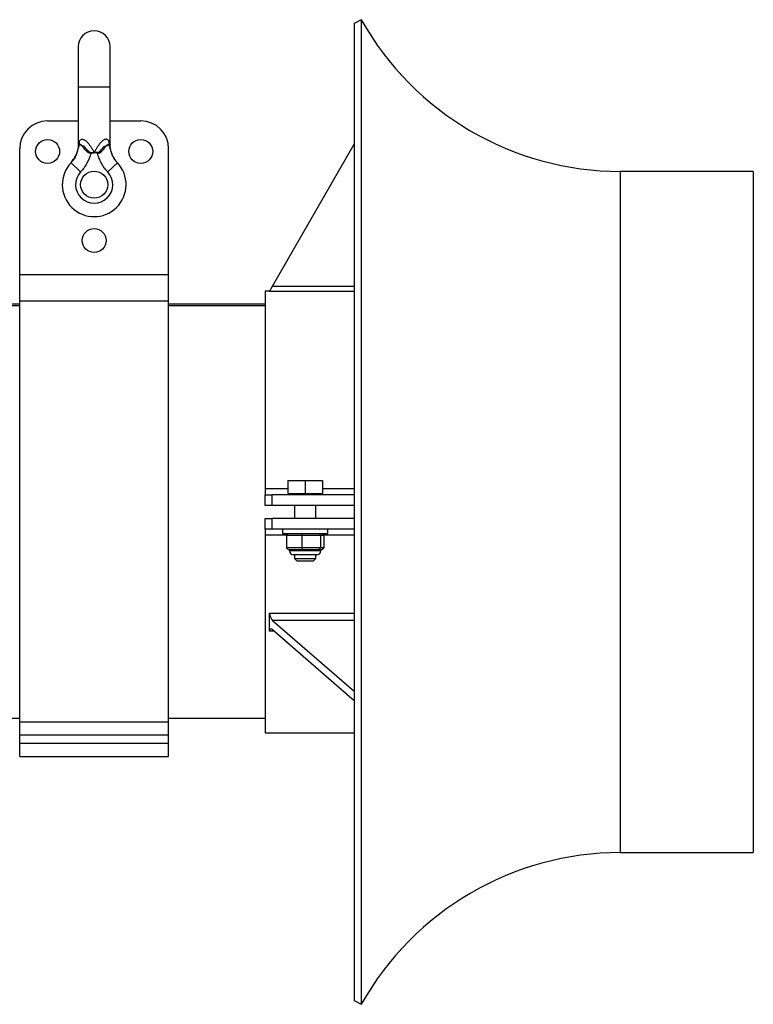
# Model space of a CAD drawing. Extents: x 258 to 844, y 3582 to 4044.
# Tile 3 of 3: x 569 to 844, y 3582 to 3952. Entities that reach past the tile are written whole.
import ezdxf

# ---------------------------------------------------------------- set-up
doc = ezdxf.new("R2010")
doc.units = 0
doc.header["$LTSCALE"] = 5
doc.layers.get('0').update_dxf_attribs({"linetype": 'CONTINUOUS'})

msp = doc.modelspace()

# ---------------------------------------------------------------- linework, layer by layer
at = {"color": 7, "linetype": 'CONTINUOUS'}
for p, q in [((697.02, 3951.52), (694.41, 3950.05)), ((694.41, 3950.05), (694.41, 3582.99)), ((697.02, 3951.52), (697.02, 3581.52)), ((590.61, 3941.34), (590.61, 3926.34)), ((602.61, 3926.34), (602.61, 3941.34)), ((590.61, 3926.34), (590.61, 3904.64)), ((590.61, 3926.34), (602.61, 3926.34)), ((602.61, 3904.64), (602.61, 3926.34)), ((579.11, 3913.52), (590.61, 3913.52)), ((602.61, 3913.52), (614.11, 3913.52)), ((663.65, 3851.43), (694.41, 3904.7)), ((568.61, 3855.77), (568.61, 3903.02)), ((595.25, 3901.59), (595.31, 3901.31)), ((597.9, 3901.31), (597.97, 3901.59)), ((624.61, 3855.77), (624.61, 3903.02)), ((587.9, 3897.78), (588.75, 3899.04)), ((591.52, 3894.34), (587.9, 3897.78)), ((601.69, 3894.34), (605.32, 3897.78)), ((605.33, 3897.76), (605.32, 3897.78)), ((844.41, 3894.52), (794.41, 3894.52)), ((794.41, 3894.52), (794.41, 3638.52)), ((844.41, 3894.52), (844.41, 3638.52)), ((568.61, 3845.91), (568.61, 3855.77)), ((568.61, 3855.77), (624.61, 3855.77)), ((624.61, 3845.91), (624.61, 3855.77)), ((662.55, 3849.52), (660.91, 3849.52)), ((660.91, 3849.52), (660.91, 3775.26)), ((662.49, 3849.43), (663.65, 3851.43)), ((694.41, 3849.43), (662.49, 3849.43)), ((663.65, 3851.43), (694.41, 3851.43)), ((568.61, 3844.61), (444.11, 3844.61)), ((568.61, 3687.73), (568.61, 3845.91)), ((568.61, 3845.91), (624.61, 3845.91)), ((624.61, 3687.73), (624.61, 3845.91)), ((660.91, 3844.61), (624.61, 3844.61)), ((568.61, 3844.01), (444.11, 3844.01)), ((660.91, 3844.01), (624.61, 3844.01)), ((669.41, 3778.32), (669.41, 3773.42)), ((669.41, 3778.32), (675.91, 3778.32)), ((675.91, 3778.32), (675.91, 3773.42)), ((675.91, 3778.32), (682.41, 3778.32)), ((682.41, 3778.32), (682.41, 3773.42)), ((660.91, 3775.26), (660.91, 3773.02)), ((669.41, 3775.26), (660.91, 3775.26)), ((694.41, 3775.26), (682.41, 3775.26)), ((660.91, 3769.02), (660.91, 3773.02)), ((660.91, 3773.02), (663.41, 3773.02)), ((663.41, 3773.02), (663.41, 3769.02)), ((694.41, 3773.02), (663.41, 3773.02)), ((669.41, 3773.42), (675.91, 3773.42)), ((670.11, 3773.42), (670.11, 3773.02)), ((675.91, 3773.42), (682.41, 3773.42)), ((681.71, 3773.02), (681.71, 3773.42)), ((663.41, 3769.02), (660.91, 3769.02)), ((694.41, 3769.02), (663.41, 3769.02)), ((671.91, 3769.02), (671.91, 3764.02)), ((679.91, 3764.02), (679.91, 3769.02)), ((660.91, 3760.02), (660.91, 3764.02)), ((660.91, 3764.02), (663.41, 3764.02)), ((663.41, 3764.02), (663.41, 3760.02)), ((694.41, 3764.02), (663.41, 3764.02)), ((663.41, 3760.02), (660.91, 3760.02)), ((660.91, 3760.02), (660.91, 3757.79)), ((694.41, 3760.02), (663.41, 3760.02)), ((667.41, 3760.02), (667.41, 3758.42)), ((684.41, 3758.42), (684.41, 3760.02)), ((660.91, 3757.79), (660.91, 3683.52)), ((668.89, 3757.79), (660.91, 3757.79)), ((667.41, 3758.42), (684.41, 3758.42)), ((668.88, 3757.77), (669.58, 3758.42)), ((668.88, 3757.77), (668.88, 3753.07)), ((668.88, 3757.77), (674.67, 3757.77)), ((674.79, 3758.42), (674.67, 3757.77)), ((674.67, 3757.77), (674.67, 3753.07)), ((674.67, 3757.77), (681.7, 3757.77)), ((681.12, 3758.42), (681.7, 3757.77)), ((681.7, 3757.77), (681.7, 3753.07)), ((681.7, 3757.77), (682.93, 3757.77)), ((682.23, 3758.42), (682.93, 3757.77)), ((694.41, 3757.79), (682.92, 3757.79)), ((682.93, 3757.77), (682.93, 3753.07)), ((674.67, 3753.07), (668.88, 3753.07)), ((668.88, 3753.07), (669.58, 3752.42)), ((669.58, 3752.42), (672.19, 3752.42)), ((670.06, 3752.42), (670.06, 3751.92)), ((681.76, 3751.92), (670.06, 3751.92)), ((672.19, 3752.42), (674.79, 3752.42)), ((681.7, 3753.07), (674.67, 3753.07)), ((674.67, 3753.07), (674.79, 3752.42)), ((674.79, 3752.42), (677.96, 3752.42)), ((677.96, 3752.42), (681.12, 3752.42)), ((681.12, 3752.42), (681.7, 3753.07)), ((681.12, 3752.42), (681.68, 3752.42)), ((681.68, 3752.42), (682.23, 3752.42)), ((682.93, 3753.07), (681.7, 3753.07)), ((681.76, 3751.92), (681.76, 3752.42)), ((682.23, 3752.42), (682.93, 3753.07)), ((680.26, 3750.42), (671.56, 3750.42)), ((671.91, 3750.42), (671.91, 3749.02)), ((671.91, 3749.02), (672.91, 3748.02)), ((671.91, 3749.02), (679.91, 3749.02)), ((678.91, 3748.02), (679.91, 3749.02)), ((679.91, 3749.02), (679.91, 3750.42)), ((678.91, 3748.02), (672.91, 3748.02)), ((662.49, 3728.45), (694.41, 3728.45)), ((663.65, 3725.8), (694.41, 3699.16)), ((694.41, 3725.8), (663.65, 3725.8)), ((663.65, 3722.34), (694.41, 3695.7)), ((664.4, 3721.69), (662.49, 3721.69)), ((436.61, 3689.02), (568.61, 3689.02)), ((624.61, 3689.02), (660.91, 3689.02)), ((568.61, 3682.83), (568.61, 3687.73)), ((568.61, 3687.73), (624.61, 3687.73)), ((624.61, 3682.83), (624.61, 3687.73)), ((568.61, 3679.61), (568.61, 3682.83)), ((568.61, 3682.83), (624.61, 3682.83)), ((624.61, 3679.61), (624.61, 3682.83)), ((660.91, 3683.52), (694.41, 3683.52)), ((568.61, 3674.61), (568.61, 3679.61)), ((568.61, 3679.61), (624.61, 3679.61)), ((624.61, 3674.61), (624.61, 3679.61)), ((568.61, 3674.61), (624.61, 3674.61)), ((794.41, 3638.52), (844.41, 3638.52)), ((694.41, 3582.99), (697.02, 3581.52))]:
    msp.add_line(p, q, dxfattribs=at)
for centre, radius in [((579.11, 3902.02), 4.5), ((614.11, 3902.02), 4.5), ((596.61, 3889.52), 5.1), ((596.61, 3868.52), 4.5)]:
    msp.add_circle(centre, radius, dxfattribs=at)
for centre, radius, start, end in [((794.41, 4006.21), 111.69, 209.3183, 270), ((596.61, 3941.34), 6, 0, 180), ((579.11, 3903.02), 10.5, 90, 180), ((614.11, 3903.02), 10.5, 360, 90), ((581.47, 3904.54), 9.66, 0.1148, 7.3447), ((611.74, 3904.54), 9.66, 172.6553, 179.8852), ((596.61, 3889.52), 12, 136.5397, 43.4603), ((596.61, 3889.52), 7, 136.5397, 43.4603), ((671.56, 3751.92), 1.5, 180, 270), ((680.26, 3751.92), 1.5, 270, 0), ((794.41, 3526.83), 111.69, 90, 150.6817)]:
    msp.add_arc(centre, radius, start, end, dxfattribs=at)
for centre, major_axis, start_param, end_param in [((663.65, 3727.53), (-0.74, 1.97), 0.927537, 2.451257), ((614.63, 3766.52), (-30.52, 81.85), 3.974977, 4.06913), ((663.65, 3720.61), (-0.74, 1.97), 5.59285, 7.11657)]:
    msp.add_ellipse(centre, major_axis=major_axis, ratio=0.451416, start_param=start_param, end_param=end_param, dxfattribs=at)
for points, knots in [([(590.59, 3904.64), (590.6, 3904.54), (590.62, 3904.01), (590.5, 3903.07), (590.25, 3901.87), (589.87, 3900.81), (589.44, 3899.9), (588.99, 3899.15), (588.57, 3898.56), (588.23, 3898.15), (588.02, 3897.91), (587.91, 3897.79), (587.89, 3897.77), (587.88, 3897.76)], [0, 0, 0, 0, 0.037208, 0.21052, 0.372202, 0.520899, 0.65465, 0.770804, 0.866068, 0.936966, 0.980593, 0.993809, 1, 1, 1, 1]), ([(588.75, 3899.04), (589.13, 3899.55), (589.86, 3900.5), (590.42, 3902.18), (590.79, 3903.51), (591.04, 3904.28), (591.12, 3904.56)], [0, 0, 0, 0, 0.298585, 0.567277, 0.844745, 1, 1, 1, 1]), ([(590.61, 3904.64), (590.61, 3904.63), (590.6, 3904.6), (590.67, 3904.79), (590.81, 3905.2), (590.98, 3905.6), (591.04, 3905.77)], [0, 0, 0, 0, 0.0460842, 0.3108573, 0.7092025, 1, 1, 1, 1]), ([(591.04, 3905.77), (591.1, 3905.91), (591.17, 3906.04), (591.32, 3906.26), (591.41, 3906.36), (591.61, 3906.51), (591.72, 3906.56), (591.96, 3906.62), (592.1, 3906.63), (592.37, 3906.59), (592.52, 3906.54), (592.81, 3906.42), (592.96, 3906.33), (593.26, 3906.14), (593.4, 3906.03), (593.68, 3905.79), (593.82, 3905.66), (594.23, 3905.25), (594.48, 3904.95), (594.97, 3904.33), (595.2, 3904), (595.64, 3903.32), (595.85, 3902.97), (596.25, 3902.25), (596.43, 3901.89), (596.61, 3901.52)], [0, 0, 0, 0, 0.0625, 0.0625, 0.125, 0.125, 0.1875, 0.1875, 0.25, 0.25, 0.3125, 0.3125, 0.375, 0.375, 0.4375, 0.4375, 0.5, 0.5, 0.625, 0.625, 0.75, 0.75, 0.875, 0.875, 1, 1, 1, 1]), ([(595.31, 3901.31), (595.02, 3901.31), (594.75, 3901.41), (594.25, 3901.68), (594.03, 3901.85), (593.42, 3902.39), (593.08, 3902.8), (592.61, 3903.38), (592.47, 3903.58), (592.18, 3903.95), (592.04, 3904.13), (591.82, 3904.34), (591.75, 3904.41), (591.61, 3904.51), (591.54, 3904.55), (591.41, 3904.59), (591.35, 3904.6), (591.23, 3904.59), (591.17, 3904.58), (591.12, 3904.56)], [0, 0, 0, 0, 0.125, 0.125, 0.25, 0.25, 0.5, 0.5, 0.625, 0.625, 0.75, 0.75, 0.8125, 0.8125, 0.875, 0.875, 0.9375, 0.9375, 1, 1, 1, 1]), ([(595.25, 3901.59), (595.11, 3901.59), (594.98, 3901.65), (594.75, 3901.8), (594.65, 3901.88), (594.35, 3902.16), (594.18, 3902.36), (593.85, 3902.76), (593.69, 3902.97), (593.36, 3903.36), (593.2, 3903.55), (593.02, 3903.76), (592.99, 3903.79), (592.96, 3903.83), (592.94, 3903.84), (592.94, 3903.84), (592.93, 3903.84), (592.92, 3903.85), (592.85, 3903.87), (592.67, 3903.92), (592.5, 3903.97), (592.19, 3904.07), (592, 3904.13), (591.52, 3904.32), (591.3, 3904.44), (591.12, 3904.56)], [0, 0, 0, 0, 0.0625, 0.0625, 0.125, 0.125, 0.25, 0.25, 0.375, 0.375, 0.5, 0.5, 0.515625, 0.523438, 0.525391, 0.525391, 0.527344, 0.527344, 0.53125, 0.5625, 0.625, 0.625, 0.75, 0.75, 1, 1, 1, 1]), ([(602.17, 3905.77), (602.11, 3905.91), (602.05, 3906.04), (601.89, 3906.26), (601.8, 3906.36), (601.61, 3906.51), (601.49, 3906.56), (601.25, 3906.62), (601.11, 3906.63), (600.84, 3906.59), (600.69, 3906.54), (600.4, 3906.42), (600.25, 3906.33), (599.96, 3906.14), (599.81, 3906.03), (599.53, 3905.79), (599.39, 3905.66), (598.98, 3905.25), (598.73, 3904.95), (598.24, 3904.33), (598.01, 3904), (597.57, 3903.32), (597.36, 3902.97), (596.97, 3902.25), (596.78, 3901.89), (596.61, 3901.52)], [0, 0, 0, 0, 0.0625, 0.0625, 0.125, 0.125, 0.1875, 0.1875, 0.25, 0.25, 0.3125, 0.3125, 0.375, 0.375, 0.4375, 0.4375, 0.5, 0.5, 0.625, 0.625, 0.75, 0.75, 0.875, 0.875, 1, 1, 1, 1]), ([(597.9, 3901.31), (598.19, 3901.31), (598.46, 3901.41), (598.96, 3901.68), (599.18, 3901.85), (599.79, 3902.39), (600.13, 3902.8), (600.6, 3903.38), (600.74, 3903.58), (601.03, 3903.95), (601.17, 3904.13), (601.39, 3904.34), (601.46, 3904.41), (601.6, 3904.51), (601.67, 3904.55), (601.8, 3904.59), (601.86, 3904.6), (601.98, 3904.59), (602.04, 3904.58), (602.09, 3904.56)], [0, 0, 0, 0, 0.125, 0.125, 0.25, 0.25, 0.5, 0.5, 0.625, 0.625, 0.75, 0.75, 0.8125, 0.8125, 0.875, 0.875, 0.9375, 0.9375, 1, 1, 1, 1]), ([(597.97, 3901.59), (598.03, 3901.59), (598.1, 3901.6), (598.23, 3901.65), (598.29, 3901.69), (598.46, 3901.8), (598.56, 3901.88), (598.86, 3902.16), (599.03, 3902.36), (599.36, 3902.76), (599.52, 3902.96), (599.84, 3903.36), (600, 3903.55), (600.18, 3903.75), (600.22, 3903.78), (600.25, 3903.82), (600.26, 3903.83), (600.27, 3903.84), (600.28, 3903.85), (600.34, 3903.86), (600.4, 3903.88), (600.56, 3903.93), (600.67, 3903.97), (600.97, 3904.06), (601.15, 3904.13), (601.48, 3904.25), (601.63, 3904.32), (601.89, 3904.44), (602, 3904.5), (602.09, 3904.56)], [0, 0, 0, 0, 0.03125, 0.03125, 0.0625, 0.0625, 0.125, 0.125, 0.25, 0.25, 0.375, 0.375, 0.5, 0.5, 0.515625, 0.523437, 0.523437, 0.527344, 0.527344, 0.53125, 0.5625, 0.5625, 0.625, 0.625, 0.75, 0.75, 0.875, 0.875, 1, 1, 1, 1]), ([(602.09, 3904.56), (602.18, 3904.28), (602.26, 3904), (602.43, 3903.44), (602.51, 3903.15), (602.77, 3902.27), (602.96, 3901.66), (603.33, 3900.76), (603.47, 3900.46), (603.77, 3899.88), (603.93, 3899.6), (604.46, 3898.77), (604.86, 3898.26), (605.32, 3897.78)], [0, 0, 0, 0, 0.125, 0.125, 0.25, 0.25, 0.5, 0.5, 0.625, 0.625, 0.75, 0.75, 1, 1, 1, 1]), ([(602.17, 3905.77), (602.26, 3905.55), (602.43, 3905.11), (602.59, 3904.68), (602.6, 3904.65), (602.6, 3904.64)], [0, 0, 0, 0, 0.388773, 0.781012, 1, 1, 1, 1]), ([(605.33, 3897.76), (605.33, 3897.77), (605.31, 3897.78), (605.21, 3897.89), (604.85, 3898.29), (604.29, 3899.03), (603.67, 3900.08), (603.11, 3901.35), (602.75, 3902.77), (602.58, 3903.94), (602.62, 3904.53), (602.62, 3904.64)], [0, 0, 0, 0, 0.004706, 0.014882, 0.058735, 0.21868, 0.377957, 0.540291, 0.764874, 0.958449, 1, 1, 1, 1]), ([(595.31, 3901.31), (594.99, 3900.02), (594.52, 3898.78), (593.24, 3896.41), (592.45, 3895.32), (591.52, 3894.34)], [0, 0, 0, 0, 0.5, 0.5, 1, 1, 1, 1]), ([(595.31, 3901.31), (595.52, 3901.36), (595.74, 3901.4), (596.17, 3901.47), (596.39, 3901.5), (596.61, 3901.52)], [0, 0, 0, 0, 0.5, 0.5, 1, 1, 1, 1]), ([(601.69, 3894.34), (600.76, 3895.32), (599.98, 3896.4), (599.19, 3897.86), (599.04, 3898.16), (598.75, 3898.78), (598.62, 3899.09), (598.26, 3900.03), (598.06, 3900.66), (597.9, 3901.31)], [0, 0, 0, 0, 0.5, 0.5, 0.625, 0.625, 0.75, 0.75, 1, 1, 1, 1]), ([(587.9, 3897.78), (587.88, 3897.76), (587.87, 3897.75), (587.88, 3897.76), (587.88, 3897.76)], [0, 0, 0, 0, 0.901464, 1, 1, 1, 1])]:
    msp.add_open_spline(points, degree=3, knots=knots, dxfattribs=at)
for points in [[(595.25, 3901.59), (595.7, 3901.59), (596.15, 3901.56), (596.61, 3901.52)], [(597.97, 3901.59), (597.51, 3901.59), (597.06, 3901.56), (596.61, 3901.52)], [(597.9, 3901.31), (597.47, 3901.41), (597.04, 3901.48), (596.61, 3901.52)]]:
    msp.add_open_spline(points, degree=3, dxfattribs=at)

doc.saveas('drawing.dxf')
